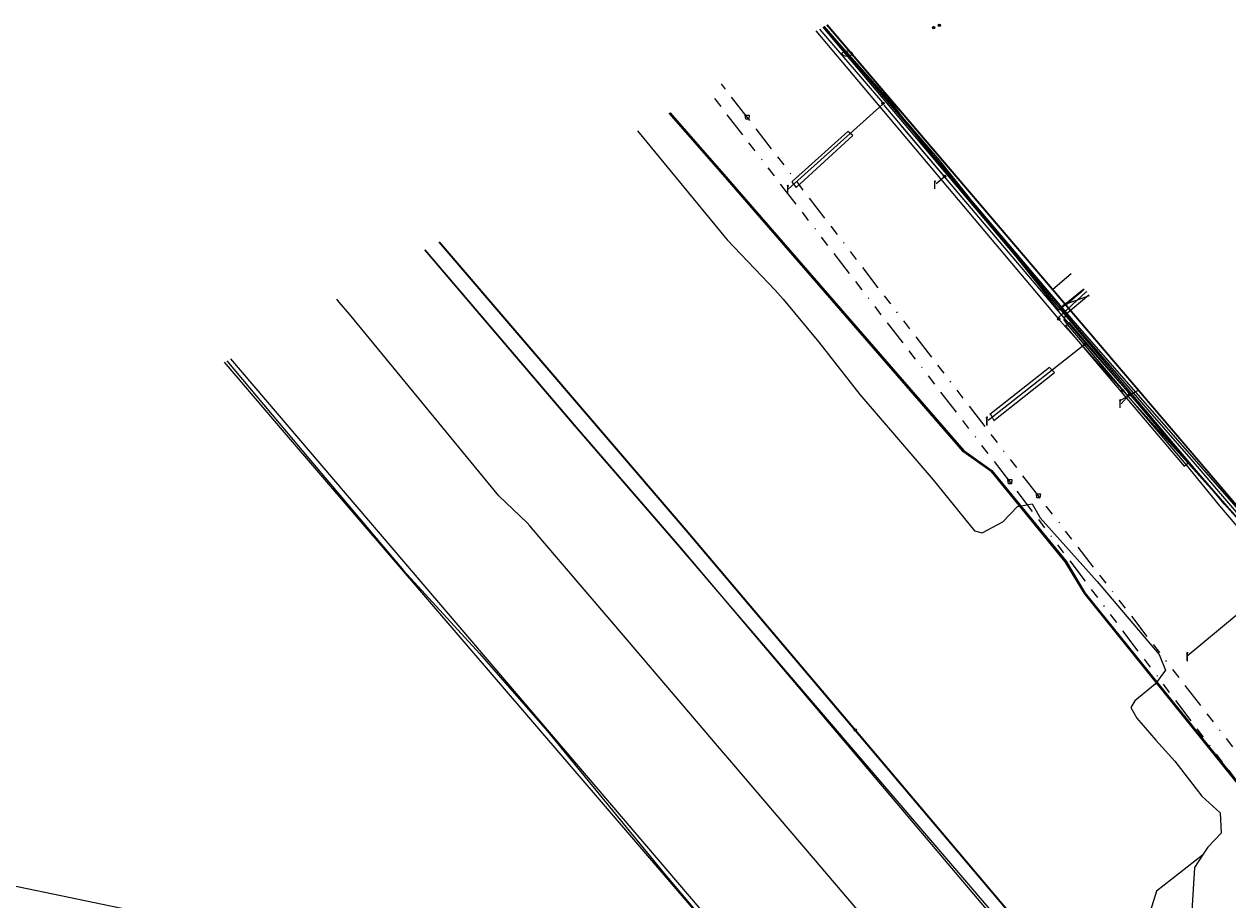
# Model space of a CAD drawing. Header units: metres. Extents: x 151922 to 154458, y 463415 to 464223.
# Tile 22 of 164: x 152138 to 152256, y 463800 to 463886. Entities that reach past the tile are written whole.
import ezdxf
from ezdxf.enums import TextEntityAlignment as Align
from ezdxf.lldxf.tags import DXFTag

# ---------------------------------------------------------------- set-up
doc = ezdxf.new("R2010")
doc.units = ezdxf.units.M
doc.linetypes.add('RI-OVERIG-SO', pattern=[17, 5, -2, 2, -2, 0, -2, 2, -2])
doc.layers.get('0').update_dxf_attribs({"lineweight": 9})
for name, color, linetype, lineweight in [('B-PV-KL-DATA-G', 90, 'KL-DATA-SO', 9), ('B-PV-KL-DATA_HULPSTUK-S', 90, 'Continuous', 9), ('B-PV-KL-DATA_KABELBED-G', 90, 'Continuous', 9), ('B-PV-KL-ET_HS-G', 10, 'KL-HS-SO', 9), ('B-PV-KL-ET_HS_HULPSTUK-S', 10, 'Continuous', 9), ('B-PV-KL-ET_LS-G', 190, 'KL-LS-SO', 9), ('B-PV-KL-ET_LS-S', 190, 'Continuous', 9), ('B-PV-KL-ET_LS_HULPSTUK-S', 190, 'Continuous', 9), ('B-PV-KL-ET_LS_KABELBED-G', 190, 'Continuous', 9), ('B-PV-KL-ET_LS_MANTELBUIS-G', 190, 'Continuous', 9), ('B-PV-KL-ET_MS-G', 130, 'KL-MS-SO', 9), ('B-PV-KL-ET_MS_KABELBED-G', 130, 'Continuous', 9), ('B-PV-KL-GAS_LD-G', 50, 'KL-GAS_LD-SO', 9), ('B-PV-KL-OVERIG-G', 8, 'Continuous', 9), ('B-PV-KL-OVERIG_KABELBED-G', 8, 'Continuous', 9), ('B-PV-KL-WATER-G', 170, 'KL-WATER-SO', 9), ('B-PV-KL-WATER-S', 170, 'Continuous', 9), ('B-PV-KL-WATER_HULPSTUK-S', 170, 'Continuous', 9), ('B-PV-RI-VRIJVERVAL-G', 210, 'RI-OVERIG-SO', 9), ('B-PV-RI-VRIJVERVAL_HULPSTUK-S', 210, 'Continuous', 9)]:
    doc.layers.add(name, color=color, linetype=linetype, lineweight=lineweight)
doc.styles.add('NLCS-ISO', font='txt')
doc.styles.get("Standard").update_dxf_attribs({"font": 'arial.ttf'})
tags = doc.linetypes.add('KL-DATA-SO', pattern='A,4,-1,[101,NLCS.SHX,S=0.5,R=0,X=0,Y=0],-1,4,-1,["D",Standard,S=1,R=0,X=-0.25,Y=-0.5],-1.5', length=12.5).pattern_tags.tags
tags[18] = DXFTag(74, 10)
tags = doc.linetypes.add('KL-GAS_LD-SO', pattern='A,4,-1,[69,NLCS.SHX,S=0.5,R=0,X=0,Y=0],-1,4,-1,["L",Standard,S=1,R=0,X=0.25,Y=-0.5],-2', length=13).pattern_tags.tags
tags[18] = DXFTag(74, 10)
tags = doc.linetypes.add('KL-HS-SO', pattern='A,4,-1,[103,NLCS.SHX,S=0.75,R=0,X=0,Y=0],-1,4,-1,["H",Standard,S=1,R=0,X=0,Y=-0.5],-2', length=13).pattern_tags.tags
tags[18] = DXFTag(74, 10)
tags = doc.linetypes.add('KL-LS-SO', pattern='A,4,-1,[103,NLCS.SHX,S=0.75,R=0,X=0,Y=0],-1,4,-1,["L",Standard,S=1,R=0,X=0,Y=-0.5],-2', length=13).pattern_tags.tags
tags[18] = DXFTag(74, 10)
tags = doc.linetypes.add('KL-MS-SO', pattern='A,4,-1,[103,NLCS.SHX,S=0.75,R=0,X=0,Y=0],-1,4,-1,["M",Standard,S=1,R=0,X=0,Y=-0.5],-2', length=13).pattern_tags.tags
tags[18] = DXFTag(74, 10)
doc.linetypes.add('KL-WATER-SO', pattern='A,7,-0.5,[168,NLCS.SHX,S=0.75,R=0,X=0.75,Y=0],-2', length=9.5)

# ---------------------------------------------------------------- blocks, each defined once
blk = doc.blocks.new('SKL-WTB_HULP_MOF-SO')
at = {"linetype": 'ByBlock', "lineweight": 18}
h = blk.add_hatch(color=0, dxfattribs=at)
h.dxf.hatch_style = 1
h.paths.add_polyline_path([(-0.5625, 0, 1), (0.5625, 0, 1)])
at = {"color": 0, "linetype": 'ByBlock', "lineweight": 18}
blk.add_circle((0, 0), 0.5625, dxfattribs=at)
at = {"color": 0, "linetype": 'ByBlock', "lineweight": 18, "style": 'NLCS-ISO', "flags": 1}
for tag, p in [('TYPE', (1.5, 0)), ('OMSCHRIJVING', (1.5, -3)), ('LABEL', (1.5, -1.5))]:
    blk.add_attdef(tag, p, '', height=1, dxfattribs=at)
blk = doc.blocks.new('SKL-WATER_BRANDKRAAN_BRANDPUT-SO')
at = {"color": 0, "linetype": 'ByBlock', "lineweight": 18}
blk.add_ellipse((0, 0), major_axis=(2.5, 0), ratio=0.54, dxfattribs=at)
at = {"color": 0, "linetype": 'ByBlock', "lineweight": 18, "style": 'NLCS-ISO'}
blk.add_text('bk', height=1.5, dxfattribs=at).set_placement((0.16, 0), align=Align.MIDDLE_CENTER)
blk = doc.blocks.new('SKL-WTB_HULP_OVERIG-SO')
at = {"color": 0, "linetype": 'ByBlock', "lineweight": 18}
for points in [[(-0.14, 0.14), (0.14, -0.14)], [(0.14, 0.14), (-0.14, -0.14)]]:
    blk.add_lwpolyline(points, dxfattribs=at)
at = {"color": 0, "linetype": 'ByBlock', "lineweight": 18, "style": 'NLCS-ISO', "flags": 1}
for tag, p in [('TYPE', (1.5, 0)), ('OMSCHRIJVING', (1.5, -3)), ('LABEL', (1.5, -1.5))]:
    blk.add_attdef(tag, p, '', height=1, dxfattribs=at)
blk = doc.blocks.new('SRI-HULP_AFVOER_OPVANG-SO')
at = {"color": 0, "linetype": 'ByBlock', "lineweight": 18}
blk.add_lwpolyline([(-0.75, -1), (-1, 1), (1, 1), (0.75, -1)], close=True, dxfattribs=at)
at = {"color": 0, "linetype": 'ByBlock', "lineweight": 18, "style": 'NLCS-ISO', "flags": 1}
for tag, p in [('TYPE', (1.5, 0)), ('OMSCHRIJVING', (1.5, -3)), ('LABEL', (1.5, -1.5))]:
    blk.add_attdef(tag, p, '', height=1, dxfattribs=at)
blk = doc.blocks.new('SKL-ET_LS_MAST-SO')
for p, q in [((-0.05, 2.07), (0.05, 2.07)), ((-0.05, -2), (0.05, -2))]:
    blk.add_line(p, q)
for points in [[(-0.18, 1.76), (-0.22, 1.76), (-0.22, 1.84), (-0.18, 1.84), (-0.18, 1.79)], [(-0.18, 1.49), (-0.22, 1.49), (-0.22, 1.57), (-0.18, 1.57), (-0.18, 1.52)], [(-0.18, 1.79), (-0.05, 1.79)], [(-0.18, 1.76), (-0.05, 1.76)], [(-0.18, 1.52), (-0.05, 1.52)], [(-0.18, 1.49), (-0.05, 1.49)], [(-0.05, -2), (-0.05, 2.07)], [(0.05, -2), (0.05, 2.07)], [(0.18, 1.92), (0.05, 1.92)], [(0.18, 1.89), (0.05, 1.89)], [(0.18, 1.66), (0.05, 1.66)], [(0.18, 1.63), (0.05, 1.63)], [(0.18, 1.39), (0.05, 1.39)], [(0.18, 1.36), (0.05, 1.36)], [(0.18, 1.89), (0.22, 1.89), (0.22, 1.97), (0.18, 1.97), (0.18, 1.92)], [(0.18, 1.63), (0.22, 1.63), (0.22, 1.71), (0.18, 1.71), (0.18, 1.66)], [(0.18, 1.36), (0.22, 1.36), (0.22, 1.44), (0.18, 1.44), (0.18, 1.39)]]:
    blk.add_lwpolyline(points)

msp = doc.modelspace()

# ---------------------------------------------------------------- linework, layer by layer
at = {"layer": 'B-PV-KL-DATA-G', "ltscale": 0.5, "flags": 128}
for points in [[(152314.733, 463842.839), (152283, 463819.2), (152281.4, 463818.1), (152279.7, 463817.5), (152277.8, 463817.3), (152275.9, 463817.5), (152274.5, 463818.1), (152273.8, 463818.8), (152273.4, 463819.9), (152272.4, 463820.4), (152255.6, 463839.2), (152216.145, 463886.058)], [(152314.733, 463842.839), (152283, 463819.2), (152281.4, 463818.1), (152279.7, 463817.5), (152277.8, 463817.3), (152275.9, 463817.5), (152274.5, 463818.1), (152273.8, 463818.8), (152273.4, 463819.9), (152272.4, 463820.4), (152255.6, 463839.2), (152216.145, 463886.058)], [(152273.434, 463819.856), (152272.449, 463820.364), (152255.611, 463839.16), (152216.146, 463886.058)], [(152216.247, 463886.115), (152219.191, 463882.755), (152222.757, 463878.726), (152224.938, 463875.856), (152226.997, 463873.232), (152232.859, 463866.32), (152239.493, 463858.507)], [(152216.249, 463886.116), (152227.546, 463872.987), (152239.282, 463858.243), (152241.454, 463860.024)], [(152271.014, 463790.435), (152271.865, 463791.224), (152272.133, 463791.552), (152272.294, 463791.904), (152272.348, 463792.231), (152272.267, 463792.584), (152271.932, 463793.048), (152241.82, 463830.402), (152239.942, 463833.528), (152232.663, 463842.416), (152229.892, 463844.39), (152206.755, 463871.061), (152201.023, 463877.592)], [(152197.906, 463875.846), (152206.73, 463865.157), (152211.453, 463860.223), (152212.223, 463859.315)], [(152197.906, 463875.846), (152206.73, 463865.157), (152211.453, 463860.223), (152212.223, 463859.315)], [(152177.037, 463864.163), (152192.077, 463846.514), (152202.039, 463835.016), (152234.338, 463796.843), (152243.428, 463786.489)], [(152239.493, 463858.507), (152241.766, 463860.327)], [(152212.223, 463859.315), (152215.731, 463855.114), (152219.755, 463849.945), (152226.948, 463841.568), (152231.038, 463836.569), (152231.775, 463836.376)], [(152212.223, 463859.315), (152215.731, 463855.114), (152219.755, 463849.945), (152226.948, 463841.568), (152231.038, 463836.569), (152231.775, 463836.376)], [(152239.493, 463858.507), (152240.676, 463857.001)], [(152240.676, 463857.001), (152245.17, 463851.789)], [(152157.928, 463853.464), (152243.67, 463753.04), (152246.42, 463750.59), (152249.4, 463747.6), (152258.39, 463737.39), (152265.21, 463729.54), (152266.8, 463727.8), (152267.3, 463725.7), (152268.89, 463723.65), (152274.6, 463716.8), (152276.25, 463714.97), (152276.57, 463714.63)], [(152157.928, 463853.464), (152243.67, 463753.04), (152246.42, 463750.59), (152249.4, 463747.6), (152258.39, 463737.39), (152265.21, 463729.54), (152266.8, 463727.8), (152267.3, 463725.7), (152268.89, 463723.65), (152274.6, 463716.8), (152276.25, 463714.97), (152276.57, 463714.63)], [(152276.61, 463714.58), (152266.19, 463727.68), (152215.59, 463785.22), (152163.25, 463846.23), (152157.359, 463853.146)], [(152276.61, 463714.58), (152266.19, 463727.68), (152215.59, 463785.22), (152163.25, 463846.23), (152157.359, 463853.146)], [(152157.559, 463853.258), (152165.617, 463843.659), (152174.915, 463832.684), (152182.405, 463824.505), (152189.04, 463816.928), (152200.55, 463802.92), (152208.412, 463793.617), (152215.052, 463785.66), (152215.937, 463784.639)], [(152157.559, 463853.258), (152165.617, 463843.659), (152174.915, 463832.684), (152182.405, 463824.505), (152189.04, 463816.928), (152200.55, 463802.92), (152208.412, 463793.617), (152215.052, 463785.66), (152215.937, 463784.639)], [(152157.559, 463853.258), (152165.617, 463843.659), (152174.915, 463832.684), (152182.405, 463824.505), (152189.04, 463816.928), (152200.55, 463802.92), (152208.412, 463793.617), (152215.052, 463785.66), (152215.937, 463784.639)], [(152245.17, 463851.789), (152248.246, 463848.227)], [(152248.246, 463848.227), (152252.265, 463843.619)], [(152252.265, 463843.619), (152272.906, 463819.505), (152274.373, 463818.719), (152276.289, 463817.943), (152278.193, 463817.474), (152280.462, 463817.791), (152282.292, 463818.659), (152283.733, 463819.688), (152294.047, 463827.246), (152306.132, 463836.433), (152314.733, 463842.941)], [(152231.775, 463836.376), (152233.816, 463837.449), (152235.254, 463838.965), (152236.681, 463839.206), (152237.476, 463837.856), (152243.07, 463831.576), (152249.161, 463824.424), (152249.785, 463822.874)], [(152231.775, 463836.376), (152233.816, 463837.449), (152235.254, 463838.965), (152236.681, 463839.206), (152237.476, 463837.856), (152243.07, 463831.576), (152249.161, 463824.424), (152249.785, 463822.874)]]:
    msp.add_lwpolyline(points, dxfattribs=at)
at = {"layer": 'B-PV-KL-DATA_KABELBED-G', "ltscale": 0.5, "flags": 128}
for points in [[(152215.438, 463885.675), (152239.223, 463857.463)], [(152197.906, 463875.846), (152206.73, 463865.157), (152211.453, 463860.223), (152212.223, 463859.315)], [(152239.223, 463857.463), (152242.008, 463860.044)], [(152212.223, 463859.315), (152215.731, 463855.114), (152219.755, 463849.945), (152226.948, 463841.568), (152231.038, 463836.569), (152231.775, 463836.376)], [(152239.223, 463857.463), (152239.955, 463856.595), (152256.351, 463838.414), (152272.093, 463819.759), (152272.466, 463819.353), (152272.871, 463818.98), (152273.306, 463818.643), (152273.768, 463818.343), (152274.254, 463818.083), (152274.76, 463817.865), (152275.282, 463817.69), (152275.817, 463817.56), (152276.362, 463817.475), (152276.911, 463817.436), (152277.462, 463817.443), (152278.01, 463817.497), (152278.552, 463817.597), (152279.083, 463817.741), (152279.601, 463817.93), (152280.101, 463818.162), (152280.592, 463818.443), (152281.057, 463818.765), (152284.351, 463821.265), (152291.599, 463826.764)], [(152157.559, 463853.258), (152165.617, 463843.659), (152174.915, 463832.684), (152182.405, 463824.505), (152189.04, 463816.928), (152200.55, 463802.92), (152208.412, 463793.617), (152215.052, 463785.66), (152215.937, 463784.639)], [(152231.775, 463836.376), (152233.816, 463837.449), (152235.254, 463838.965), (152236.681, 463839.206), (152237.476, 463837.856), (152243.07, 463831.576), (152249.161, 463824.424), (152249.785, 463822.874)]]:
    msp.add_lwpolyline(points, dxfattribs=at)
at = {"layer": 'B-PV-KL-ET_HS-G', "ltscale": 0.5, "flags": 128}
for points in [[(152201.023, 463877.592), (152206.755, 463871.061), (152229.892, 463844.39), (152232.663, 463842.416), (152239.942, 463833.528), (152241.82, 463830.402), (152272.706, 463792.088), (152272.804, 463791.943), (152272.874, 463791.782), (152272.916, 463791.612), (152272.927, 463791.437), (152272.908, 463791.263), (152272.858, 463791.095), (152272.78, 463790.939), (152272.676, 463790.798), (152272.548, 463790.677), (152268.207, 463788.084)], [(152201.068, 463877.617), (152206.793, 463871.094), (152229.926, 463844.427), (152232.697, 463842.453), (152239.983, 463833.557), (152241.863, 463830.428), (152261.762, 463805.742)], [(152201.113, 463877.642), (152206.831, 463871.127), (152229.96, 463844.464), (152232.731, 463842.49), (152240.024, 463833.586), (152241.906, 463830.454), (152261.8, 463805.774)], [(152243.427, 463786.488), (152234.567, 463797.036), (152201.522, 463835.627), (152191.551, 463847.116), (152177.033, 463864.161)], [(152178.404, 463864.928), (152202.666, 463836.595), (152235.486, 463797.808)], [(152178.442, 463864.949), (152202.704, 463836.628), (152219.305, 463817.009)], [(152219.305, 463817.009), (152235.524, 463797.84)]]:
    msp.add_lwpolyline(points, dxfattribs=at)
at = {"layer": 'B-PV-KL-ET_LS-G', "ltscale": 0.5, "flags": 128}
for points in [[(152215.795, 463885.862), (152221.989, 463878.65), (152221.969, 463878.615), (152221.969, 463878.66)], [(152216.544, 463886.281), (152247.136, 463850.378), (152274.221, 463818.607), (152275.035, 463817.819), (152275.983, 463817.196), (152277.031, 463816.763), (152278.141, 463816.535), (152279.275, 463816.52), (152280.391, 463816.719), (152281.45, 463817.124), (152282.414, 463817.721), (152314.676, 463842.83), (152314.733, 463842.76)], [(152222.029, 463878.48), (152212.702, 463870.114)], [(152222.109, 463878.365), (152228.053, 463871.38)], [(152223.79, 463876.379), (152241.964, 463854.922)], [(152228.033, 463871.315), (152227.273, 463870.639)], [(152240.509, 463861.801), (152238.71, 463860.266)], [(152314.733, 463838.971), (152313.773, 463840.17), (152313.557, 463840.471), (152313.283, 463840.572), (152312.686, 463840.398), (152299.916, 463830.687), (152283.612, 463818.243), (152282.609, 463817.582), (152281.214, 463816.807), (152279.688, 463816.362), (152277.916, 463816.17), (152275.833, 463816.454), (152274.527, 463816.966), (152273.263, 463817.871), (152272.604, 463818.496), (152255.136, 463839.027), (152251.828, 463843.083), (152240.165, 463856.822), (152239.847, 463857.286), (152239.987, 463857.842), (152242.252, 463859.757)], [(152241.904, 463854.902), (152232.377, 463847.402)], [(152241.964, 463854.927), (152246.247, 463850.019)], [(152157.559, 463853.258), (152165.617, 463843.659), (152174.915, 463832.684), (152182.405, 463824.505), (152189.04, 463816.928), (152200.55, 463802.92), (152208.412, 463793.617), (152215.052, 463785.66), (152215.937, 463784.639)], [(152157.559, 463853.258), (152165.617, 463843.659), (152174.915, 463832.684), (152182.405, 463824.505), (152189.04, 463816.928), (152200.55, 463802.92), (152208.412, 463793.617), (152215.052, 463785.66), (152215.937, 463784.639)], [(152157.559, 463853.258), (152165.617, 463843.659), (152174.915, 463832.684), (152182.405, 463824.505), (152189.04, 463816.928), (152200.55, 463802.92), (152208.412, 463793.617), (152215.052, 463785.66), (152215.937, 463784.639)], [(152157.559, 463853.258), (152165.617, 463843.659), (152174.915, 463832.684), (152182.405, 463824.505), (152189.04, 463816.928), (152200.55, 463802.92), (152208.412, 463793.617), (152215.052, 463785.66), (152215.937, 463784.639)], [(152157.559, 463853.258), (152165.617, 463843.659), (152174.915, 463832.684), (152182.405, 463824.505), (152189.04, 463816.928), (152200.55, 463802.92), (152208.412, 463793.617), (152215.052, 463785.66), (152215.937, 463784.639)], [(152157.559, 463853.258), (152165.617, 463843.659), (152174.915, 463832.684), (152182.405, 463824.505), (152189.04, 463816.928), (152200.55, 463802.92), (152208.412, 463793.617), (152215.052, 463785.66), (152215.937, 463784.639)], [(152157.559, 463853.258), (152165.617, 463843.659), (152174.915, 463832.684), (152182.405, 463824.505), (152189.04, 463816.928), (152200.55, 463802.92), (152208.412, 463793.617), (152215.052, 463785.66), (152215.937, 463784.639)], [(152157.559, 463853.258), (152165.617, 463843.659), (152174.915, 463832.684), (152182.405, 463824.505), (152189.04, 463816.928), (152200.55, 463802.92), (152208.412, 463793.617), (152215.052, 463785.66), (152215.937, 463784.639)], [(152157.559, 463853.258), (152165.617, 463843.659), (152174.915, 463832.684), (152182.405, 463824.505), (152189.04, 463816.928), (152200.55, 463802.92), (152208.412, 463793.617), (152215.052, 463785.66), (152215.937, 463784.639)], [(152157.559, 463853.258), (152165.617, 463843.659), (152174.915, 463832.684), (152182.405, 463824.505), (152189.04, 463816.928), (152200.55, 463802.92), (152208.412, 463793.617), (152215.052, 463785.66), (152215.937, 463784.639)], [(152247.136, 463850.378), (152245.369, 463849.362)], [(152246.187, 463849.899), (152245.427, 463849.033)], [(152246.247, 463849.984), (152261.659, 463832.26)], [(152261.539, 463832.235), (152251.911, 463824.254)], [(152199.312, 463787.825), (152199.219, 463787.937), (152199.122, 463788.046), (152199.021, 463788.152), (152198.917, 463788.253), (152198.809, 463788.352), (152198.698, 463788.446), (152198.584, 463788.536), (152198.466, 463788.623), (152198.346, 463788.705), (152198.223, 463788.783), (152198.097, 463788.857), (152197.969, 463788.926), (152197.838, 463788.99), (152197.705, 463789.05), (152197.57, 463789.106), (152197.433, 463789.156), (152197.295, 463789.202), (152197.155, 463789.243), (152197.013, 463789.279), (152196.871, 463789.31), (152177.418, 463793.188), (152151.977, 463798.49), (152126.441, 463803.797), (152102.206, 463808.778), (152100.018, 463809.239), (152099.9, 463809.246), (152099.785, 463809.218), (152099.684, 463809.158), (152097.669, 463807.524), (152097.564, 463807.462), (152097.445, 463807.434), (152097.323, 463807.441), (152082.224, 463810.664), (152081.687, 463810.78)]]:
    msp.add_lwpolyline(points, dxfattribs=at)
at = {"layer": 'B-PV-KL-ET_LS_KABELBED-G', "ltscale": 0.5, "flags": 128}
msp.add_lwpolyline([(152157.559, 463853.258), (152165.617, 463843.659), (152174.915, 463832.684), (152182.405, 463824.505), (152189.04, 463816.928), (152200.55, 463802.92), (152208.412, 463793.617), (152215.052, 463785.66), (152215.937, 463784.639)], dxfattribs=at)
at = {"layer": 'B-PV-KL-ET_LS_MANTELBUIS-G', "ltscale": 0.5, "flags": 128}
for points in [[(152213.102, 463870.779), (152213.503, 463870.299), (152219.067, 463875.398), (152218.586, 463875.778), (152213.102, 463870.874), (152213.102, 463870.779)], [(152239.974, 463856.66), (152251.637, 463842.921), (152252.019, 463843.245), (152240.356, 463856.984), (152239.974, 463856.66)], [(152232.637, 463847.982), (152232.917, 463847.407), (152238.882, 463852.12), (152238.401, 463852.601), (152232.537, 463847.982), (152232.637, 463847.982)]]:
    msp.add_lwpolyline(points, dxfattribs=at)
at = {"layer": 'B-PV-KL-ET_MS-G', "ltscale": 0.5, "flags": 128}
msp.add_lwpolyline([(152157.559, 463853.258), (152165.617, 463843.659), (152174.915, 463832.684), (152182.405, 463824.505), (152189.04, 463816.928), (152200.55, 463802.92), (152208.412, 463793.617), (152215.052, 463785.66), (152215.937, 463784.639)], dxfattribs=at)
at = {"layer": 'B-PV-KL-ET_MS_KABELBED-G', "ltscale": 0.5, "flags": 128}
msp.add_lwpolyline([(152157.559, 463853.258), (152165.617, 463843.659), (152174.915, 463832.684), (152182.405, 463824.505), (152189.04, 463816.928), (152200.55, 463802.92), (152208.412, 463793.617), (152215.052, 463785.66), (152215.937, 463784.639)], dxfattribs=at)
at = {"layer": 'B-PV-KL-GAS_LD-G', "ltscale": 0.5, "flags": 128}
for points in [[(152314.733, 463843.505), (152279.545, 463816.807), (152275.082, 463817.597), (152216.527, 463886.271)], [(152241.807, 463860.279), (152240.002, 463858.74)]]:
    msp.add_lwpolyline(points, dxfattribs=at)
at = {"layer": 'B-PV-KL-OVERIG-G', "ltscale": 0.5, "flags": 128}
for points in [[(152168.623, 463859.018), (152168.373, 463859.312)], [(152187.331, 463837.054), (152187.078, 463837.359), (152184.287, 463840.018), (152169.622, 463857.845), (152168.623, 463859.018)], [(152157.559, 463853.258), (152165.617, 463843.659), (152174.915, 463832.684), (152182.405, 463824.505), (152189.04, 463816.928), (152200.55, 463802.92), (152208.412, 463793.617), (152215.052, 463785.66), (152215.937, 463784.639)], [(152157.559, 463853.258), (152165.617, 463843.659), (152174.915, 463832.684), (152182.405, 463824.505), (152189.04, 463816.928), (152200.55, 463802.92), (152208.412, 463793.617), (152215.052, 463785.66), (152215.937, 463784.639)], [(152157.559, 463853.258), (152165.617, 463843.659), (152174.915, 463832.684), (152182.405, 463824.505), (152189.04, 463816.928), (152200.55, 463802.92), (152208.412, 463793.617), (152215.052, 463785.66), (152215.937, 463784.639)], [(152157.559, 463853.258), (152165.617, 463843.659), (152174.915, 463832.684), (152182.405, 463824.505), (152189.04, 463816.928), (152200.55, 463802.92), (152208.412, 463793.617), (152215.052, 463785.66), (152215.937, 463784.639)], [(152205.977, 463815.22), (152196.934, 463825.819), (152188.625, 463835.544), (152187.331, 463837.054)], [(152249.785, 463822.874), (152248.776, 463821.515), (152246.785, 463819.854), (152246.388, 463819.209), (152246.967, 463818.158), (152248.825, 463815.992)], [(152248.825, 463815.992), (152250.72, 463813.928), (152253.357, 463810.5), (152255.156, 463808.881), (152255.259, 463806.883), (152253.955, 463805.494), (152253.412, 463804.71)], [(152224.536, 463793.192), (152224.408, 463793.604), (152222.696, 463795.612), (152215.192, 463804.412), (152206.983, 463814.025), (152205.977, 463815.22)], [(152253.412, 463804.71), (152248.903, 463801.185), (152246.835, 463794.551)], [(152253.412, 463804.71), (152252.634, 463803.511), (152252.292, 463797.648), (152250.131, 463793.099)]]:
    msp.add_lwpolyline(points, dxfattribs=at)
at = {"layer": 'B-PV-KL-OVERIG_KABELBED-G', "ltscale": 0.5, "flags": 128}
for points in [[(152168.623, 463859.018), (152168.373, 463859.312)], [(152187.331, 463837.054), (152187.078, 463837.359), (152184.287, 463840.018), (152169.622, 463857.845), (152168.623, 463859.018)], [(152157.559, 463853.258), (152165.617, 463843.659), (152174.915, 463832.684), (152182.405, 463824.505), (152189.04, 463816.928), (152200.55, 463802.92), (152208.412, 463793.617), (152215.052, 463785.66), (152215.937, 463784.639)], [(152205.977, 463815.22), (152196.934, 463825.819), (152188.625, 463835.544), (152187.331, 463837.054)], [(152249.785, 463822.874), (152248.776, 463821.515), (152246.785, 463819.854), (152246.388, 463819.209), (152246.967, 463818.158), (152248.825, 463815.992)], [(152248.825, 463815.992), (152250.72, 463813.928), (152253.357, 463810.5), (152255.156, 463808.881), (152255.259, 463806.883), (152253.955, 463805.494), (152253.412, 463804.71)], [(152224.536, 463793.192), (152224.408, 463793.604), (152222.696, 463795.612), (152215.192, 463804.412), (152206.983, 463814.025), (152205.977, 463815.22)], [(152253.412, 463804.71), (152248.903, 463801.185), (152246.835, 463794.551)], [(152253.412, 463804.71), (152252.634, 463803.511), (152252.292, 463797.648), (152250.131, 463793.099)]]:
    msp.add_lwpolyline(points, dxfattribs=at)
at = {"layer": 'B-PV-KL-WATER-G', "ltscale": 0.5, "flags": 128}
for points in [[(152218.514, 463883.444), (152216.218, 463886.099)], [(152270.255, 463823.458), (152240.716, 463857.245), (152218.514, 463883.444)], [(152239.643, 463858.511), (152239.754, 463858.767), (152242.326, 463859.671)]]:
    msp.add_lwpolyline(points, dxfattribs=at)
at = {"layer": 'B-PV-RI-VRIJVERVAL-G', "ltscale": 0.5, "flags": 128}
for points in [[(152234.5, 463841.4), (152204.932, 463879.78)], [(152208.7, 463877.2), (152206.162, 463880.468)], [(152237.3, 463840), (152208.7, 463877.2)], [(152262.7, 463804.2), (152234.5, 463841.4)], [(152263.8, 463805.8), (152237.3, 463840)]]:
    msp.add_lwpolyline(points, dxfattribs=at)

# ---------------------------------------------------------------- block references
at = {"layer": 'B-PV-KL-DATA_HULPSTUK-S', "xscale": 0.2, "yscale": 0.2, "zscale": 0.2}
for name, p in [('SKL-WTB_HULP_MOF-SO', (152227, 463886)), ('SKL-WTB_HULP_MOF-SO', (152227.565, 463886.233)), ('SKL-WTB_HULP_OVERIG-SO', (152242.008, 463860.044)), ('SKL-WTB_HULP_MOF-SO', (152239.289, 463857.384)), ('SKL-WTB_HULP_OVERIG-SO', (152239.223, 463857.463)), ('SKL-WTB_HULP_OVERIG-SO', (152239.223, 463857.463)), ('SKL-WTB_HULP_OVERIG-SO', (152239.223, 463857.463)), ('SKL-WTB_HULP_MOF-SO', (152245.583, 463850.354))]:
    msp.add_blockref(name, p, dxfattribs=at)
at = {"layer": 'B-PV-KL-ET_HS_HULPSTUK-S', "xscale": 0.2, "yscale": 0.2, "zscale": 0.2}
msp.add_blockref('SKL-WTB_HULP_MOF-SO', (152219.305, 463817.009), dxfattribs=at)
at = {"layer": 'B-PV-KL-ET_LS-S', "xscale": 0.2, "yscale": 0.2, "zscale": 0.2}
for p in [(152212.686, 463870.12), (152227.131, 463870.547), (152245.336, 463849.046), (152232.246, 463847.352), (152251.931, 463824.212)]:
    msp.add_blockref('SKL-ET_LS_MAST-SO', p, dxfattribs=at)
at = {"layer": 'B-PV-KL-ET_LS_HULPSTUK-S', "xscale": 0.2, "yscale": 0.2, "zscale": 0.2}
for p in [(152222.029, 463878.555), (152228.094, 463871.4), (152241.944, 463854.952), (152246.267, 463849.969)]:
    msp.add_blockref('SKL-WTB_HULP_MOF-SO', p, dxfattribs=at)
at = {"layer": 'B-PV-KL-WATER-S', "xscale": 0.2, "yscale": 0.2, "zscale": 0.2}
msp.add_blockref('SKL-WATER_BRANDKRAAN_BRANDPUT-SO', (152218.514, 463883.444), dxfattribs=at)
at = {"layer": 'B-PV-KL-WATER_HULPSTUK-S', "xscale": 0.2, "yscale": 0.2, "zscale": 0.2}
msp.add_blockref('SKL-WTB_HULP_OVERIG-SO', (152239.643, 463858.511), dxfattribs=at)
at = {"layer": 'B-PV-RI-VRIJVERVAL_HULPSTUK-S', "xscale": 0.2, "yscale": 0.2, "zscale": 0.2}
for p in [(152208.7, 463877.2), (152234.5, 463841.4), (152237.3, 463840)]:
    msp.add_blockref('SRI-HULP_AFVOER_OPVANG-SO', p, dxfattribs=at)

doc.saveas('drawing.dxf')
